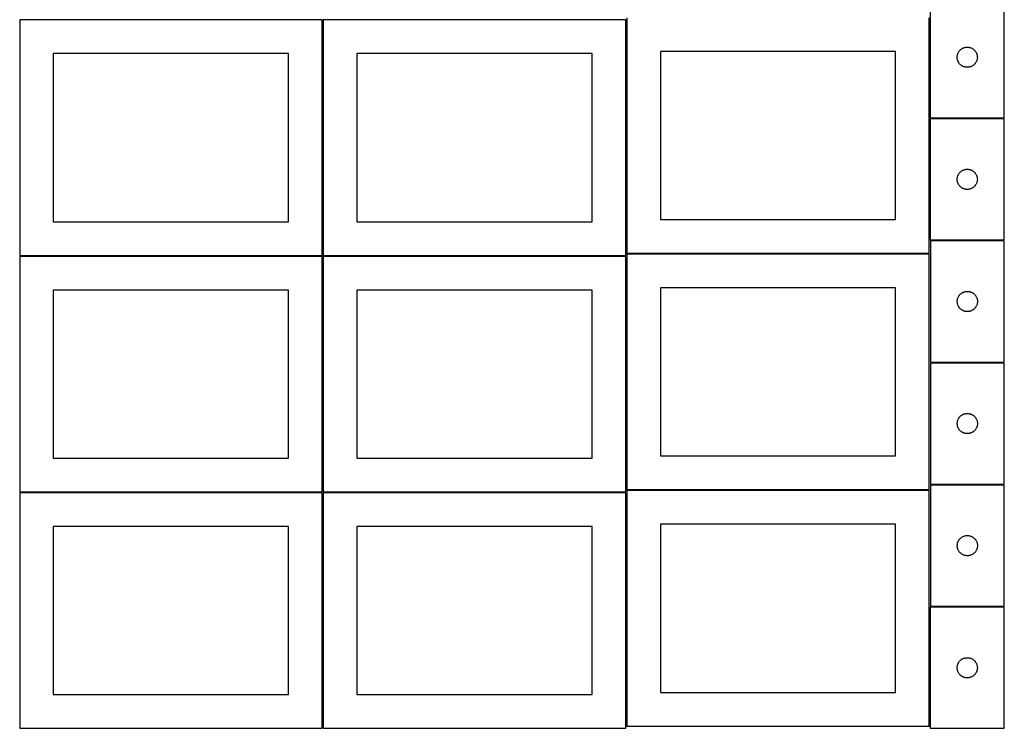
# Model space of a CAD drawing. Header units: millimetres. Extents: x 7 to 1493, y 7 to 2993.
# Tile 1 of 13: x 7 to 1471, y 7 to 1060. Entities that reach past the tile are written whole.
import ezdxf

# ---------------------------------------------------------------- set-up
doc = ezdxf.new("R2010")
doc.units = ezdxf.units.MM
doc.layers.add('COMMON', color=5, linetype='CONTINUOUS', true_color=0x0000ff)
doc.layers.add('CUT', color=7, linetype='CONTINUOUS', true_color=0x000000)

msp = doc.modelspace()

# ---------------------------------------------------------------- linework, layer by layer
at = {"layer": 'COMMON'}
for p, q in [((457.274768, 709.648692), (457.274768, 1059.623912)), ((1471.078713, 913.47305), (1361.078713, 913.47305)), ((456.524767, 708.873912), (6.524767, 708.873912)), ((457.274768, 358.148691), (457.274768, 708.123911)), ((908.024768, 708.898692), (458.024768, 708.898692)), ((909.549609, 712.143427), (1359.549609, 712.143427)), ((1471.180621, 550.348171), (1361.180621, 550.348171)), ((1471.180621, 368.84817), (1361.180621, 368.84817)), ((456.524767, 357.373911), (6.524767, 357.373911)), ((457.274768, 6.64869), (457.274768, 356.62391)), ((908.024768, 357.398691), (458.024768, 357.398691)), ((1359.549609, 360.643427), (909.549609, 360.643427))]:
    msp.add_line(p, q, dxfattribs=at)
at = {"layer": 'CUT'}
for p, q in [((1361.078713, 1094.22305), (1361.078713, 914.22305)), ((1471.078713, 914.22305), (1471.078713, 1094.22305)), ((456.524767, 1059.623912), (6.524767, 1059.623912)), ((6.524767, 1059.623912), (6.524767, 709.623912)), ((456.524767, 709.623912), (456.524767, 1059.623912)), ((908.024768, 1059.648692), (458.024768, 1059.648692)), ((458.024768, 1059.648692), (458.024768, 709.648692)), ((908.024768, 709.648692), (908.024768, 1059.648692)), ((909.549609, 1062.893428), (909.549609, 712.893428)), ((1359.549609, 712.893428), (1359.549609, 1062.893428)), ((1309.549609, 1012.893428), (959.549609, 1012.893428)), ((959.549609, 1012.893428), (959.549609, 762.893428)), ((1309.549609, 762.893428), (1309.549609, 1012.893428)), ((1402.493179, 1010.581766), (1402.838531, 1011.272702)), ((1402.838531, 1011.272702), (1403.218994, 1011.944942)), ((1403.218994, 1011.944942), (1403.633558, 1012.596706)), ((1403.633558, 1012.596706), (1404.081124, 1013.226265)), ((1404.081124, 1013.226265), (1404.560506, 1013.831948)), ((1404.560506, 1013.831948), (1405.070433, 1014.41215)), ((1405.070433, 1014.41215), (1405.609551, 1014.965333)), ((1405.609551, 1014.965333), (1406.176431, 1015.490029)), ((1406.176431, 1015.490029), (1406.769571, 1015.984847)), ((1406.769571, 1015.984847), (1407.387397, 1016.448475)), ((1407.387397, 1016.448475), (1408.02827, 1016.879684)), ((1408.02827, 1016.879684), (1408.690492, 1017.277329)), ((1408.690492, 1017.277329), (1409.372306, 1017.640357)), ((1409.372306, 1017.640357), (1410.071904, 1017.967804)), ((1410.071904, 1017.967804), (1410.787432, 1018.258803)), ((1410.787432, 1018.258803), (1411.516991, 1018.512581)), ((1411.516991, 1018.512581), (1412.258646, 1018.728466)), ((1412.258646, 1018.728466), (1413.010432, 1018.905886)), ((1413.010432, 1018.905886), (1413.770354, 1019.044369)), ((1413.770354, 1019.044369), (1414.536398, 1019.143549)), ((1414.536398, 1019.143549), (1415.306532, 1019.203162)), ((1415.306532, 1019.203162), (1416.078713, 1019.22305)), ((1416.078713, 1019.22305), (1416.850894, 1019.203162)), ((1416.850894, 1019.203162), (1417.621028, 1019.143549)), ((1417.621028, 1019.143549), (1418.387072, 1019.044369)), ((1418.387072, 1019.044369), (1419.146994, 1018.905886)), ((1419.146994, 1018.905886), (1419.89878, 1018.728466)), ((1419.89878, 1018.728466), (1420.640436, 1018.512581)), ((1420.640436, 1018.512581), (1421.369994, 1018.258803)), ((1421.369994, 1018.258803), (1422.085522, 1017.967804)), ((1422.085522, 1017.967804), (1422.78512, 1017.640357)), ((1422.78512, 1017.640357), (1423.466934, 1017.277329)), ((1423.466934, 1017.277329), (1424.129156, 1016.879684)), ((1424.129156, 1016.879684), (1424.77003, 1016.448475)), ((1424.77003, 1016.448475), (1425.387855, 1015.984847)), ((1425.387855, 1015.984847), (1425.980995, 1015.490029)), ((1425.980995, 1015.490029), (1426.547875, 1014.965333)), ((1426.547875, 1014.965333), (1427.086994, 1014.41215)), ((1427.086994, 1014.41215), (1427.59692, 1013.831948)), ((1427.59692, 1013.831948), (1428.076302, 1013.226265)), ((1428.076302, 1013.226265), (1428.523868, 1012.596706)), ((1428.523868, 1012.596706), (1428.938432, 1011.944942)), ((1428.938432, 1011.944942), (1429.318895, 1011.272702)), ((1429.318895, 1011.272702), (1429.664247, 1010.581766)), ((406.524767, 1009.623912), (56.524767, 1009.623912)), ((56.524767, 1009.623912), (56.524767, 759.623912)), ((406.524767, 759.623912), (406.524767, 1009.623912)), ((858.024768, 1009.648692), (508.024768, 1009.648692)), ((508.024768, 1009.648692), (508.024768, 759.648692)), ((858.024768, 759.648692), (858.024768, 1009.648692)), ((1401.083686, 1004.609269), (1401.12345, 1005.380682)), ((1401.083686, 1003.836832), (1401.083686, 1004.609269)), ((1401.12345, 1003.065418), (1401.083686, 1003.836832)), ((1401.12345, 1005.380682), (1401.202873, 1006.149026)), ((1401.202873, 1002.297075), (1401.12345, 1003.065418)), ((1401.202873, 1006.149026), (1401.321744, 1006.912262)), ((1401.321744, 1001.533839), (1401.202873, 1002.297075)), ((1401.321744, 1006.912262), (1401.479747, 1007.668367)), ((1401.479747, 1000.777734), (1401.321744, 1001.533839)), ((1401.479747, 1007.668367), (1401.676465, 1008.415335)), ((1401.676465, 1000.030766), (1401.479747, 1000.777734)), ((1401.676465, 1008.415335), (1401.911375, 1009.151186)), ((1401.911375, 999.294915), (1401.676465, 1000.030766)), ((1401.911375, 1009.151186), (1402.183854, 1009.873969)), ((1402.183854, 998.572132), (1401.911375, 999.294915)), ((1402.183854, 1009.873969), (1402.493179, 1010.581766)), ((1402.493179, 997.864335), (1402.183854, 998.572132)), ((1402.838531, 997.173399), (1402.493179, 997.864335)), ((1403.218994, 996.501158), (1402.838531, 997.173399)), ((1403.633558, 995.849395), (1403.218994, 996.501158)), ((1428.938432, 996.501158), (1428.523868, 995.849395)), ((1429.318895, 997.173399), (1428.938432, 996.501158)), ((1429.664247, 997.864335), (1429.318895, 997.173399)), ((1429.664247, 1010.581766), (1429.973573, 1009.873969)), ((1429.973573, 998.572132), (1429.664247, 997.864335)), ((1429.973573, 1009.873969), (1430.246051, 1009.151186)), ((1430.246051, 999.294915), (1429.973573, 998.572132)), ((1430.246051, 1009.151186), (1430.480961, 1008.415335)), ((1430.480961, 1000.030766), (1430.246051, 999.294915)), ((1430.480961, 1008.415335), (1430.677679, 1007.668367)), ((1430.677679, 1000.777734), (1430.480961, 1000.030766)), ((1430.677679, 1007.668367), (1430.835682, 1006.912262)), ((1430.835682, 1001.533839), (1430.677679, 1000.777734)), ((1430.835682, 1006.912262), (1430.954553, 1006.149026)), ((1430.954553, 1002.297075), (1430.835682, 1001.533839)), ((1430.954553, 1006.149026), (1431.033976, 1005.380682)), ((1431.033976, 1003.065418), (1430.954553, 1002.297075)), ((1431.033976, 1005.380682), (1431.07374, 1004.609269)), ((1431.07374, 1003.836832), (1431.033976, 1003.065418)), ((1431.07374, 1004.609269), (1431.07374, 1003.836832)), ((1404.081124, 995.219836), (1403.633558, 995.849395)), ((1404.560506, 994.614153), (1404.081124, 995.219836)), ((1405.070433, 994.03395), (1404.560506, 994.614153)), ((1405.609551, 993.480768), (1405.070433, 994.03395)), ((1406.176431, 992.956071), (1405.609551, 993.480768)), ((1406.769571, 992.461253), (1406.176431, 992.956071)), ((1407.387397, 991.997625), (1406.769571, 992.461253)), ((1408.02827, 991.566417), (1407.387397, 991.997625)), ((1408.690492, 991.168772), (1408.02827, 991.566417)), ((1409.372306, 990.805744), (1408.690492, 991.168772)), ((1410.071904, 990.478297), (1409.372306, 990.805744)), ((1410.787432, 990.187298), (1410.071904, 990.478297)), ((1411.516991, 989.93352), (1410.787432, 990.187298)), ((1412.258646, 989.717635), (1411.516991, 989.93352)), ((1413.010432, 989.540215), (1412.258646, 989.717635)), ((1413.770354, 989.401732), (1413.010432, 989.540215)), ((1414.536398, 989.302552), (1413.770354, 989.401732)), ((1415.306532, 989.242939), (1414.536398, 989.302552)), ((1416.078713, 989.22305), (1415.306532, 989.242939)), ((1416.850894, 989.242939), (1416.078713, 989.22305)), ((1417.621028, 989.302552), (1416.850894, 989.242939)), ((1418.387072, 989.401732), (1417.621028, 989.302552)), ((1419.146994, 989.540215), (1418.387072, 989.401732)), ((1419.89878, 989.717635), (1419.146994, 989.540215)), ((1420.640436, 989.93352), (1419.89878, 989.717635)), ((1421.369994, 990.187298), (1420.640436, 989.93352)), ((1422.085522, 990.478297), (1421.369994, 990.187298)), ((1422.78512, 990.805744), (1422.085522, 990.478297)), ((1423.466934, 991.168772), (1422.78512, 990.805744)), ((1424.129156, 991.566417), (1423.466934, 991.168772)), ((1424.77003, 991.997625), (1424.129156, 991.566417)), ((1425.387855, 992.461253), (1424.77003, 991.997625)), ((1425.980995, 992.956071), (1425.387855, 992.461253)), ((1426.547875, 993.480768), (1425.980995, 992.956071)), ((1427.086994, 994.03395), (1426.547875, 993.480768)), ((1427.59692, 994.614153), (1427.086994, 994.03395)), ((1428.076302, 995.219836), (1427.59692, 994.614153)), ((1428.523868, 995.849395), (1428.076302, 995.219836)), ((1361.078713, 914.22305), (1471.078713, 914.22305)), ((1471.078713, 912.723049), (1361.078713, 912.723049)), ((1361.078713, 912.723049), (1361.078713, 732.723049)), ((1471.078713, 732.723049), (1471.078713, 912.723049)), ((1406.769571, 834.484846), (1407.387397, 834.948474)), ((1407.387397, 834.948474), (1408.02827, 835.379683)), ((1408.02827, 835.379683), (1408.690492, 835.777328)), ((1408.690492, 835.777328), (1409.372306, 836.140356)), ((1409.372306, 836.140356), (1410.071904, 836.467803)), ((1410.071904, 836.467803), (1410.787432, 836.758802)), ((1410.787432, 836.758802), (1411.516991, 837.01258)), ((1411.516991, 837.01258), (1412.258646, 837.228465)), ((1412.258646, 837.228465), (1413.010432, 837.405885)), ((1413.010432, 837.405885), (1413.770354, 837.544368)), ((1413.770354, 837.544368), (1414.536398, 837.643548)), ((1414.536398, 837.643548), (1415.306532, 837.703161)), ((1415.306532, 837.703161), (1416.078713, 837.723049)), ((1416.078713, 837.723049), (1416.850894, 837.703161)), ((1416.850894, 837.703161), (1417.621028, 837.643548)), ((1417.621028, 837.643548), (1418.387072, 837.544368)), ((1418.387072, 837.544368), (1419.146994, 837.405885)), ((1419.146994, 837.405885), (1419.89878, 837.228465)), ((1419.89878, 837.228465), (1420.640436, 837.01258)), ((1420.640436, 837.01258), (1421.369994, 836.758802)), ((1421.369994, 836.758802), (1422.085522, 836.467803)), ((1422.085522, 836.467803), (1422.78512, 836.140356)), ((1422.78512, 836.140356), (1423.466934, 835.777328)), ((1423.466934, 835.777328), (1424.129156, 835.379683)), ((1424.129156, 835.379683), (1424.77003, 834.948474)), ((1424.77003, 834.948474), (1425.387855, 834.484846)), ((1401.083686, 823.109268), (1401.12345, 823.880681)), ((1401.083686, 822.336831), (1401.083686, 823.109268)), ((1401.12345, 821.565417), (1401.083686, 822.336831)), ((1401.12345, 823.880681), (1401.202873, 824.649025)), ((1401.202873, 820.797074), (1401.12345, 821.565417)), ((1401.202873, 824.649025), (1401.321744, 825.412261)), ((1401.321744, 820.033838), (1401.202873, 820.797074)), ((1401.321744, 825.412261), (1401.479747, 826.168366)), ((1401.479747, 826.168366), (1401.676465, 826.915334)), ((1401.676465, 826.915334), (1401.911375, 827.651185)), ((1401.911375, 827.651185), (1402.183854, 828.373968)), ((1402.183854, 828.373968), (1402.493179, 829.081765)), ((1402.493179, 829.081765), (1402.838531, 829.772701)), ((1402.838531, 829.772701), (1403.218994, 830.444941)), ((1403.218994, 830.444941), (1403.633558, 831.096705)), ((1403.633558, 831.096705), (1404.081124, 831.726264)), ((1404.081124, 831.726264), (1404.560506, 832.331947)), ((1404.560506, 832.331947), (1405.070433, 832.912149)), ((1405.070433, 832.912149), (1405.609551, 833.465332)), ((1405.609551, 833.465332), (1406.176431, 833.990028)), ((1406.176431, 833.990028), (1406.769571, 834.484846)), ((1425.387855, 834.484846), (1425.980995, 833.990028)), ((1425.980995, 833.990028), (1426.547875, 833.465332)), ((1426.547875, 833.465332), (1427.086994, 832.912149)), ((1427.086994, 832.912149), (1427.59692, 832.331947)), ((1427.59692, 832.331947), (1428.076302, 831.726264)), ((1428.076302, 831.726264), (1428.523868, 831.096705)), ((1428.523868, 831.096705), (1428.938432, 830.444941)), ((1428.938432, 830.444941), (1429.318895, 829.772701)), ((1429.318895, 829.772701), (1429.664247, 829.081765)), ((1429.664247, 829.081765), (1429.973573, 828.373968)), ((1429.973573, 828.373968), (1430.246051, 827.651185)), ((1430.246051, 827.651185), (1430.480961, 826.915334)), ((1430.480961, 826.915334), (1430.677679, 826.168366)), ((1430.677679, 826.168366), (1430.835682, 825.412261)), ((1430.835682, 825.412261), (1430.954553, 824.649025)), ((1430.954553, 820.797074), (1430.835682, 820.033838)), ((1430.954553, 824.649025), (1431.033976, 823.880681)), ((1431.033976, 821.565417), (1430.954553, 820.797074)), ((1431.033976, 823.880681), (1431.07374, 823.109268)), ((1431.07374, 822.336831), (1431.033976, 821.565417)), ((1431.07374, 823.109268), (1431.07374, 822.336831)), ((1401.479747, 819.277733), (1401.321744, 820.033838)), ((1401.676465, 818.530765), (1401.479747, 819.277733)), ((1401.911375, 817.794914), (1401.676465, 818.530765)), ((1402.183854, 817.072131), (1401.911375, 817.794914)), ((1402.493179, 816.364334), (1402.183854, 817.072131)), ((1402.838531, 815.673398), (1402.493179, 816.364334)), ((1403.218994, 815.001157), (1402.838531, 815.673398)), ((1403.633558, 814.349394), (1403.218994, 815.001157)), ((1404.081124, 813.719835), (1403.633558, 814.349394)), ((1404.560506, 813.114152), (1404.081124, 813.719835)), ((1405.070433, 812.533949), (1404.560506, 813.114152)), ((1405.609551, 811.980767), (1405.070433, 812.533949)), ((1406.176431, 811.45607), (1405.609551, 811.980767)), ((1406.769571, 810.961252), (1406.176431, 811.45607)), ((1407.387397, 810.497624), (1406.769571, 810.961252)), ((1408.02827, 810.066416), (1407.387397, 810.497624)), ((1408.690492, 809.668771), (1408.02827, 810.066416)), ((1409.372306, 809.305743), (1408.690492, 809.668771)), ((1410.071904, 808.978296), (1409.372306, 809.305743)), ((1410.787432, 808.687297), (1410.071904, 808.978296)), ((1411.516991, 808.433519), (1410.787432, 808.687297)), ((1412.258646, 808.217634), (1411.516991, 808.433519)), ((1413.010432, 808.040214), (1412.258646, 808.217634)), ((1413.770354, 807.901731), (1413.010432, 808.040214)), ((1414.536398, 807.802551), (1413.770354, 807.901731)), ((1415.306532, 807.742938), (1414.536398, 807.802551)), ((1416.078713, 807.723049), (1415.306532, 807.742938)), ((1416.850894, 807.742938), (1416.078713, 807.723049)), ((1417.621028, 807.802551), (1416.850894, 807.742938)), ((1418.387072, 807.901731), (1417.621028, 807.802551)), ((1419.146994, 808.040214), (1418.387072, 807.901731)), ((1419.89878, 808.217634), (1419.146994, 808.040214)), ((1420.640436, 808.433519), (1419.89878, 808.217634)), ((1421.369994, 808.687297), (1420.640436, 808.433519)), ((1422.085522, 808.978296), (1421.369994, 808.687297)), ((1422.78512, 809.305743), (1422.085522, 808.978296)), ((1423.466934, 809.668771), (1422.78512, 809.305743)), ((1424.129156, 810.066416), (1423.466934, 809.668771)), ((1424.77003, 810.497624), (1424.129156, 810.066416)), ((1425.387855, 810.961252), (1424.77003, 810.497624)), ((1425.980995, 811.45607), (1425.387855, 810.961252)), ((1426.547875, 811.980767), (1425.980995, 811.45607)), ((1427.086994, 812.533949), (1426.547875, 811.980767)), ((1427.59692, 813.114152), (1427.086994, 812.533949)), ((1428.076302, 813.719835), (1427.59692, 813.114152)), ((1428.523868, 814.349394), (1428.076302, 813.719835)), ((1428.938432, 815.001157), (1428.523868, 814.349394)), ((1429.318895, 815.673398), (1428.938432, 815.001157)), ((1429.664247, 816.364334), (1429.318895, 815.673398)), ((1429.973573, 817.072131), (1429.664247, 816.364334)), ((1430.246051, 817.794914), (1429.973573, 817.072131)), ((1430.480961, 818.530765), (1430.246051, 817.794914)), ((1430.677679, 819.277733), (1430.480961, 818.530765)), ((1430.835682, 820.033838), (1430.677679, 819.277733)), ((959.549609, 762.893428), (1309.549609, 762.893428)), ((56.524767, 759.623912), (406.524767, 759.623912)), ((508.024768, 759.648692), (858.024768, 759.648692)), ((1361.078713, 732.723049), (1471.078713, 732.723049)), ((1361.180621, 731.098171), (1361.180621, 551.098171)), ((1471.180621, 731.098171), (1361.180621, 731.098171)), ((1471.180621, 551.098171), (1471.180621, 731.098171)), ((6.524767, 709.623912), (456.524767, 709.623912)), ((456.524767, 708.123911), (6.524767, 708.123911)), ((6.524767, 708.123911), (6.524767, 358.123911)), ((456.524767, 358.123911), (456.524767, 708.123911)), ((458.024768, 709.648692), (908.024768, 709.648692)), ((908.024768, 708.148691), (458.024768, 708.148691)), ((458.024768, 708.148691), (458.024768, 358.148691)), ((908.024768, 358.148691), (908.024768, 708.148691)), ((909.549609, 712.893428), (1359.549609, 712.893428)), ((1359.549609, 711.393427), (909.549609, 711.393427)), ((909.549609, 711.393427), (909.549609, 361.393427)), ((1359.549609, 361.393427), (1359.549609, 711.393427)), ((1309.549609, 661.393427), (959.549609, 661.393427)), ((959.549609, 661.393427), (959.549609, 411.393427)), ((1309.549609, 411.393427), (1309.549609, 661.393427)), ((406.524767, 658.123911), (56.524767, 658.123911)), ((56.524767, 658.123911), (56.524767, 408.123911)), ((406.524767, 408.123911), (406.524767, 658.123911)), ((858.024768, 658.148691), (508.024768, 658.148691)), ((508.024768, 658.148691), (508.024768, 408.148691)), ((858.024768, 408.148691), (858.024768, 658.148691)), ((1401.423652, 643.787382), (1401.581655, 644.543487)), ((1401.581655, 644.543487), (1401.778373, 645.290455)), ((1401.778373, 645.290455), (1402.013283, 646.026306)), ((1402.013283, 646.026306), (1402.285761, 646.749089)), ((1402.285761, 646.749089), (1402.595087, 647.456887)), ((1402.595087, 647.456887), (1402.940439, 648.147822)), ((1402.940439, 648.147822), (1403.320902, 648.820063)), ((1403.320902, 648.820063), (1403.735466, 649.471826)), ((1403.735466, 649.471826), (1404.183032, 650.101385)), ((1404.183032, 650.101385), (1404.662414, 650.707068)), ((1404.662414, 650.707068), (1405.17234, 651.287271)), ((1405.17234, 651.287271), (1405.711459, 651.840453)), ((1405.711459, 651.840453), (1406.278339, 652.36515)), ((1406.278339, 652.36515), (1406.871479, 652.859968)), ((1406.871479, 652.859968), (1407.489304, 653.323596)), ((1407.489304, 653.323596), (1408.130178, 653.754804)), ((1408.130178, 653.754804), (1408.7924, 654.152449)), ((1408.7924, 654.152449), (1409.474214, 654.515477)), ((1409.474214, 654.515477), (1410.173812, 654.842924)), ((1410.173812, 654.842924), (1410.88934, 655.133923)), ((1410.88934, 655.133923), (1411.618898, 655.387701)), ((1411.618898, 655.387701), (1412.360554, 655.603587)), ((1412.360554, 655.603587), (1413.11234, 655.781006)), ((1413.11234, 655.781006), (1413.872262, 655.919489)), ((1413.872262, 655.919489), (1414.638306, 656.018669)), ((1414.638306, 656.018669), (1415.40844, 656.078282)), ((1415.40844, 656.078282), (1416.180621, 656.098171)), ((1416.180621, 656.098171), (1416.952802, 656.078282)), ((1416.952802, 656.078282), (1417.722936, 656.018669)), ((1417.722936, 656.018669), (1418.48898, 655.919489)), ((1418.48898, 655.919489), (1419.248902, 655.781006)), ((1419.248902, 655.781006), (1420.000688, 655.603587)), ((1420.000688, 655.603587), (1420.742343, 655.387701)), ((1420.742343, 655.387701), (1421.471902, 655.133923)), ((1421.471902, 655.133923), (1422.18743, 654.842924)), ((1422.18743, 654.842924), (1422.887028, 654.515477)), ((1422.887028, 654.515477), (1423.568842, 654.152449)), ((1423.568842, 654.152449), (1424.231064, 653.754804)), ((1424.231064, 653.754804), (1424.871937, 653.323596)), ((1424.871937, 653.323596), (1425.489763, 652.859968)), ((1425.489763, 652.859968), (1426.082903, 652.36515)), ((1426.082903, 652.36515), (1426.649783, 651.840453)), ((1426.649783, 651.840453), (1427.188901, 651.287271)), ((1427.188901, 651.287271), (1427.698828, 650.707068)), ((1427.698828, 650.707068), (1428.17821, 650.101385)), ((1428.17821, 650.101385), (1428.625776, 649.471826)), ((1428.625776, 649.471826), (1429.04034, 648.820063)), ((1429.04034, 648.820063), (1429.420803, 648.147822)), ((1429.420803, 648.147822), (1429.766155, 647.456887)), ((1429.766155, 647.456887), (1430.07548, 646.749089)), ((1430.07548, 646.749089), (1430.347959, 646.026306)), ((1430.347959, 646.026306), (1430.582869, 645.290455)), ((1430.582869, 645.290455), (1430.779587, 644.543487)), ((1430.779587, 644.543487), (1430.93759, 643.787382)), ((1401.185594, 641.484389), (1401.225358, 642.255803)), ((1401.185594, 640.711952), (1401.185594, 641.484389)), ((1401.225358, 639.940539), (1401.185594, 640.711952)), ((1401.225358, 642.255803), (1401.304781, 643.024146)), ((1401.304781, 639.172195), (1401.225358, 639.940539)), ((1401.304781, 643.024146), (1401.423652, 643.787382)), ((1401.423652, 638.408959), (1401.304781, 639.172195)), ((1401.581655, 637.652855), (1401.423652, 638.408959)), ((1401.778373, 636.905886), (1401.581655, 637.652855)), ((1402.013283, 636.170035), (1401.778373, 636.905886)), ((1402.285761, 635.447252), (1402.013283, 636.170035)), ((1402.595087, 634.739455), (1402.285761, 635.447252)), ((1402.940439, 634.04852), (1402.595087, 634.739455)), ((1403.320902, 633.376279), (1402.940439, 634.04852)), ((1403.735466, 632.724515), (1403.320902, 633.376279)), ((1404.183032, 632.094956), (1403.735466, 632.724515)), ((1404.662414, 631.489273), (1404.183032, 632.094956)), ((1405.17234, 630.909071), (1404.662414, 631.489273)), ((1405.711459, 630.355888), (1405.17234, 630.909071)), ((1406.278339, 629.831192), (1405.711459, 630.355888)), ((1406.871479, 629.336374), (1406.278339, 629.831192)), ((1426.082903, 629.831192), (1425.489763, 629.336374)), ((1426.649783, 630.355888), (1426.082903, 629.831192)), ((1427.188901, 630.909071), (1426.649783, 630.355888)), ((1427.698828, 631.489273), (1427.188901, 630.909071)), ((1428.17821, 632.094956), (1427.698828, 631.489273)), ((1428.625776, 632.724515), (1428.17821, 632.094956)), ((1429.04034, 633.376279), (1428.625776, 632.724515)), ((1429.420803, 634.04852), (1429.04034, 633.376279)), ((1429.766155, 634.739455), (1429.420803, 634.04852)), ((1430.07548, 635.447252), (1429.766155, 634.739455)), ((1430.347959, 636.170035), (1430.07548, 635.447252)), ((1430.582869, 636.905886), (1430.347959, 636.170035)), ((1430.779587, 637.652855), (1430.582869, 636.905886)), ((1430.93759, 638.408959), (1430.779587, 637.652855)), ((1430.93759, 643.787382), (1431.056461, 643.024146)), ((1431.056461, 639.172195), (1430.93759, 638.408959)), ((1431.056461, 643.024146), (1431.135884, 642.255803)), ((1431.135884, 639.940539), (1431.056461, 639.172195)), ((1431.135884, 642.255803), (1431.175648, 641.484389)), ((1431.175648, 640.711952), (1431.135884, 639.940539)), ((1431.175648, 641.484389), (1431.175648, 640.711952)), ((1407.489304, 628.872746), (1406.871479, 629.336374)), ((1408.130178, 628.441537), (1407.489304, 628.872746)), ((1408.7924, 628.043892), (1408.130178, 628.441537)), ((1409.474214, 627.680864), (1408.7924, 628.043892)), ((1410.173812, 627.353417), (1409.474214, 627.680864)), ((1410.88934, 627.062418), (1410.173812, 627.353417)), ((1411.618898, 626.80864), (1410.88934, 627.062418)), ((1412.360554, 626.592755), (1411.618898, 626.80864)), ((1413.11234, 626.415335), (1412.360554, 626.592755)), ((1413.872262, 626.276852), (1413.11234, 626.415335)), ((1414.638306, 626.177673), (1413.872262, 626.276852)), ((1415.40844, 626.118059), (1414.638306, 626.177673)), ((1416.180621, 626.098171), (1415.40844, 626.118059)), ((1416.952802, 626.118059), (1416.180621, 626.098171)), ((1417.722936, 626.177673), (1416.952802, 626.118059)), ((1418.48898, 626.276852), (1417.722936, 626.177673)), ((1419.248902, 626.415335), (1418.48898, 626.276852)), ((1420.000688, 626.592755), (1419.248902, 626.415335)), ((1420.742343, 626.80864), (1420.000688, 626.592755)), ((1421.471902, 627.062418), (1420.742343, 626.80864)), ((1422.18743, 627.353417), (1421.471902, 627.062418)), ((1422.887028, 627.680864), (1422.18743, 627.353417)), ((1423.568842, 628.043892), (1422.887028, 627.680864)), ((1424.231064, 628.441537), (1423.568842, 628.043892)), ((1424.871937, 628.872746), (1424.231064, 628.441537)), ((1425.489763, 629.336374), (1424.871937, 628.872746)), ((1361.180621, 551.098171), (1471.180621, 551.098171)), ((1361.180621, 549.59817), (1361.180621, 369.59817)), ((1471.180621, 549.59817), (1361.180621, 549.59817)), ((1471.180621, 369.59817), (1471.180621, 549.59817)), ((1404.183032, 468.601384), (1404.662414, 469.207067)), ((1404.662414, 469.207067), (1405.17234, 469.78727)), ((1405.17234, 469.78727), (1405.711459, 470.340452)), ((1405.711459, 470.340452), (1406.278339, 470.865149)), ((1406.278339, 470.865149), (1406.871479, 471.359967)), ((1406.871479, 471.359967), (1407.489304, 471.823595)), ((1407.489304, 471.823595), (1408.130178, 472.254803)), ((1408.130178, 472.254803), (1408.7924, 472.652448)), ((1408.7924, 472.652448), (1409.474214, 473.015476)), ((1409.474214, 473.015476), (1410.173812, 473.342923)), ((1410.173812, 473.342923), (1410.88934, 473.633922)), ((1410.88934, 473.633922), (1411.618898, 473.8877)), ((1411.618898, 473.8877), (1412.360554, 474.103586)), ((1412.360554, 474.103586), (1413.11234, 474.281005)), ((1413.11234, 474.281005), (1413.872262, 474.419488)), ((1413.872262, 474.419488), (1414.638306, 474.518668)), ((1414.638306, 474.518668), (1415.40844, 474.578281)), ((1415.40844, 474.578281), (1416.180621, 474.59817)), ((1416.180621, 474.59817), (1416.952802, 474.578281)), ((1416.952802, 474.578281), (1417.722936, 474.518668)), ((1417.722936, 474.518668), (1418.48898, 474.419488)), ((1418.48898, 474.419488), (1419.248902, 474.281005)), ((1419.248902, 474.281005), (1420.000688, 474.103586)), ((1420.000688, 474.103586), (1420.742343, 473.8877)), ((1420.742343, 473.8877), (1421.471902, 473.633922)), ((1421.471902, 473.633922), (1422.18743, 473.342923)), ((1422.18743, 473.342923), (1422.887028, 473.015476)), ((1422.887028, 473.015476), (1423.568842, 472.652448)), ((1423.568842, 472.652448), (1424.231064, 472.254803)), ((1424.231064, 472.254803), (1424.871937, 471.823595)), ((1424.871937, 471.823595), (1425.489763, 471.359967)), ((1425.489763, 471.359967), (1426.082903, 470.865149)), ((1426.082903, 470.865149), (1426.649783, 470.340452)), ((1426.649783, 470.340452), (1427.188901, 469.78727)), ((1427.188901, 469.78727), (1427.698828, 469.207067)), ((1427.698828, 469.207067), (1428.17821, 468.601384)), ((1401.185594, 459.984388), (1401.225358, 460.755802)), ((1401.185594, 459.211951), (1401.185594, 459.984388)), ((1401.225358, 458.440538), (1401.185594, 459.211951)), ((1401.225358, 460.755802), (1401.304781, 461.524145)), ((1401.304781, 457.672194), (1401.225358, 458.440538)), ((1401.304781, 461.524145), (1401.423652, 462.287381)), ((1401.423652, 456.908958), (1401.304781, 457.672194)), ((1401.423652, 462.287381), (1401.581655, 463.043486)), ((1401.581655, 456.152854), (1401.423652, 456.908958)), ((1401.581655, 463.043486), (1401.778373, 463.790454)), ((1401.778373, 455.405885), (1401.581655, 456.152854)), ((1401.778373, 463.790454), (1402.013283, 464.526305)), ((1402.013283, 454.670034), (1401.778373, 455.405885)), ((1402.013283, 464.526305), (1402.285761, 465.249088)), ((1402.285761, 453.947251), (1402.013283, 454.670034)), ((1402.285761, 465.249088), (1402.595087, 465.956886)), ((1402.595087, 465.956886), (1402.940439, 466.647821)), ((1402.940439, 466.647821), (1403.320902, 467.320062)), ((1403.320902, 467.320062), (1403.735466, 467.971825)), ((1403.735466, 467.971825), (1404.183032, 468.601384)), ((1428.17821, 468.601384), (1428.625776, 467.971825)), ((1428.625776, 467.971825), (1429.04034, 467.320062)), ((1429.04034, 467.320062), (1429.420803, 466.647821)), ((1429.420803, 466.647821), (1429.766155, 465.956886)), ((1429.766155, 465.956886), (1430.07548, 465.249088)), ((1430.07548, 465.249088), (1430.347959, 464.526305)), ((1430.347959, 454.670034), (1430.07548, 453.947251)), ((1430.347959, 464.526305), (1430.582869, 463.790454)), ((1430.582869, 455.405885), (1430.347959, 454.670034)), ((1430.582869, 463.790454), (1430.779587, 463.043486)), ((1430.779587, 456.152854), (1430.582869, 455.405885)), ((1430.779587, 463.043486), (1430.93759, 462.287381)), ((1430.93759, 456.908958), (1430.779587, 456.152854)), ((1430.93759, 462.287381), (1431.056461, 461.524145)), ((1431.056461, 457.672194), (1430.93759, 456.908958)), ((1431.056461, 461.524145), (1431.135884, 460.755802)), ((1431.135884, 458.440538), (1431.056461, 457.672194)), ((1431.135884, 460.755802), (1431.175648, 459.984388)), ((1431.175648, 459.211951), (1431.135884, 458.440538)), ((1431.175648, 459.984388), (1431.175648, 459.211951)), ((1402.595087, 453.239454), (1402.285761, 453.947251)), ((1402.940439, 452.548519), (1402.595087, 453.239454)), ((1403.320902, 451.876278), (1402.940439, 452.548519)), ((1403.735466, 451.224514), (1403.320902, 451.876278)), ((1404.183032, 450.594955), (1403.735466, 451.224514)), ((1404.662414, 449.989272), (1404.183032, 450.594955)), ((1405.17234, 449.40907), (1404.662414, 449.989272)), ((1405.711459, 448.855887), (1405.17234, 449.40907)), ((1406.278339, 448.331191), (1405.711459, 448.855887)), ((1406.871479, 447.836373), (1406.278339, 448.331191)), ((1407.489304, 447.372745), (1406.871479, 447.836373)), ((1408.130178, 446.941536), (1407.489304, 447.372745)), ((1408.7924, 446.543891), (1408.130178, 446.941536)), ((1409.474214, 446.180863), (1408.7924, 446.543891)), ((1410.173812, 445.853416), (1409.474214, 446.180863)), ((1410.88934, 445.562417), (1410.173812, 445.853416)), ((1411.618898, 445.308639), (1410.88934, 445.562417)), ((1412.360554, 445.092754), (1411.618898, 445.308639)), ((1413.11234, 444.915334), (1412.360554, 445.092754)), ((1413.872262, 444.776851), (1413.11234, 444.915334)), ((1414.638306, 444.677672), (1413.872262, 444.776851)), ((1415.40844, 444.618058), (1414.638306, 444.677672)), ((1416.180621, 444.59817), (1415.40844, 444.618058)), ((1416.952802, 444.618058), (1416.180621, 444.59817)), ((1417.722936, 444.677672), (1416.952802, 444.618058)), ((1418.48898, 444.776851), (1417.722936, 444.677672)), ((1419.248902, 444.915334), (1418.48898, 444.776851)), ((1420.000688, 445.092754), (1419.248902, 444.915334)), ((1420.742343, 445.308639), (1420.000688, 445.092754)), ((1421.471902, 445.562417), (1420.742343, 445.308639)), ((1422.18743, 445.853416), (1421.471902, 445.562417)), ((1422.887028, 446.180863), (1422.18743, 445.853416)), ((1423.568842, 446.543891), (1422.887028, 446.180863)), ((1424.231064, 446.941536), (1423.568842, 446.543891)), ((1424.871937, 447.372745), (1424.231064, 446.941536)), ((1425.489763, 447.836373), (1424.871937, 447.372745)), ((1426.082903, 448.331191), (1425.489763, 447.836373)), ((1426.649783, 448.855887), (1426.082903, 448.331191)), ((1427.188901, 449.40907), (1426.649783, 448.855887)), ((1427.698828, 449.989272), (1427.188901, 449.40907)), ((1428.17821, 450.594955), (1427.698828, 449.989272)), ((1428.625776, 451.224514), (1428.17821, 450.594955)), ((1429.04034, 451.876278), (1428.625776, 451.224514)), ((1429.420803, 452.548519), (1429.04034, 451.876278)), ((1429.766155, 453.239454), (1429.420803, 452.548519)), ((1430.07548, 453.947251), (1429.766155, 453.239454)), ((959.549609, 411.393427), (1309.549609, 411.393427)), ((56.524767, 408.123911), (406.524767, 408.123911)), ((508.024768, 408.148691), (858.024768, 408.148691)), ((1361.180621, 369.59817), (1471.180621, 369.59817)), ((1471.180621, 368.098169), (1361.180621, 368.098169)), ((1361.180621, 368.098169), (1361.180621, 188.098169)), ((1471.180621, 188.098169), (1471.180621, 368.098169)), ((6.524767, 358.123911), (456.524767, 358.123911)), ((456.524767, 356.62391), (6.524767, 356.62391)), ((6.524767, 356.62391), (6.524767, 6.62391)), ((456.524767, 6.62391), (456.524767, 356.62391)), ((458.024768, 358.148691), (908.024768, 358.148691)), ((908.024768, 356.64869), (458.024768, 356.64869)), ((458.024768, 356.64869), (458.024768, 6.64869)), ((908.024768, 6.64869), (908.024768, 356.64869)), ((909.549609, 361.393427), (1359.549609, 361.393427)), ((1359.549609, 359.893426), (909.549609, 359.893426)), ((909.549609, 359.893426), (909.549609, 9.893426)), ((1359.549609, 9.893426), (1359.549609, 359.893426)), ((1309.549609, 309.893426), (959.549609, 309.893426)), ((959.549609, 309.893426), (959.549609, 59.893426)), ((1309.549609, 59.893426), (1309.549609, 309.893426)), ((406.524767, 306.62391), (56.524767, 306.62391)), ((56.524767, 306.62391), (56.524767, 56.62391)), ((406.524767, 56.62391), (406.524767, 306.62391)), ((858.024768, 306.64869), (508.024768, 306.64869)), ((508.024768, 306.64869), (508.024768, 56.64869)), ((858.024768, 56.64869), (858.024768, 306.64869)), ((1413.872262, 292.919487), (1414.638306, 293.018667)), ((1414.638306, 293.018667), (1415.40844, 293.07828)), ((1415.40844, 293.07828), (1416.180621, 293.098169)), ((1416.180621, 293.098169), (1416.952802, 293.07828)), ((1416.952802, 293.07828), (1417.722936, 293.018667)), ((1417.722936, 293.018667), (1418.48898, 292.919487)), ((1401.185594, 278.484387), (1401.225358, 279.255801)), ((1401.185594, 277.71195), (1401.185594, 278.484387)), ((1401.225358, 279.255801), (1401.304781, 280.024144)), ((1401.304781, 280.024144), (1401.423652, 280.78738)), ((1401.423652, 280.78738), (1401.581655, 281.543485)), ((1401.581655, 281.543485), (1401.778373, 282.290453)), ((1401.778373, 282.290453), (1402.013283, 283.026304)), ((1402.013283, 283.026304), (1402.285761, 283.749087)), ((1402.285761, 283.749087), (1402.595087, 284.456885)), ((1402.595087, 284.456885), (1402.940439, 285.14782)), ((1402.940439, 285.14782), (1403.320902, 285.820061)), ((1403.320902, 285.820061), (1403.735466, 286.471824)), ((1403.735466, 286.471824), (1404.183032, 287.101383)), ((1404.183032, 287.101383), (1404.662414, 287.707066)), ((1404.662414, 287.707066), (1405.17234, 288.287269)), ((1405.17234, 288.287269), (1405.711459, 288.840451)), ((1405.711459, 288.840451), (1406.278339, 289.365148)), ((1406.278339, 289.365148), (1406.871479, 289.859966)), ((1406.871479, 289.859966), (1407.489304, 290.323594)), ((1407.489304, 290.323594), (1408.130178, 290.754802)), ((1408.130178, 290.754802), (1408.7924, 291.152447)), ((1408.7924, 291.152447), (1409.474214, 291.515475)), ((1409.474214, 291.515475), (1410.173812, 291.842922)), ((1410.173812, 291.842922), (1410.88934, 292.133921)), ((1410.88934, 292.133921), (1411.618898, 292.387699)), ((1411.618898, 292.387699), (1412.360554, 292.603585)), ((1412.360554, 292.603585), (1413.11234, 292.781004)), ((1413.11234, 292.781004), (1413.872262, 292.919487)), ((1418.48898, 292.919487), (1419.248902, 292.781004)), ((1419.248902, 292.781004), (1420.000688, 292.603585)), ((1420.000688, 292.603585), (1420.742343, 292.387699)), ((1420.742343, 292.387699), (1421.471902, 292.133921)), ((1421.471902, 292.133921), (1422.18743, 291.842922)), ((1422.18743, 291.842922), (1422.887028, 291.515475)), ((1422.887028, 291.515475), (1423.568842, 291.152447)), ((1423.568842, 291.152447), (1424.231064, 290.754802)), ((1424.231064, 290.754802), (1424.871937, 290.323594)), ((1424.871937, 290.323594), (1425.489763, 289.859966)), ((1425.489763, 289.859966), (1426.082903, 289.365148)), ((1426.082903, 289.365148), (1426.649783, 288.840451)), ((1426.649783, 288.840451), (1427.188901, 288.287269)), ((1427.188901, 288.287269), (1427.698828, 287.707066)), ((1427.698828, 287.707066), (1428.17821, 287.101383)), ((1428.17821, 287.101383), (1428.625776, 286.471824)), ((1428.625776, 286.471824), (1429.04034, 285.820061)), ((1429.04034, 285.820061), (1429.420803, 285.14782)), ((1429.420803, 285.14782), (1429.766155, 284.456885)), ((1429.766155, 284.456885), (1430.07548, 283.749087)), ((1430.07548, 283.749087), (1430.347959, 283.026304)), ((1430.347959, 283.026304), (1430.582869, 282.290453)), ((1430.582869, 282.290453), (1430.779587, 281.543485)), ((1430.779587, 281.543485), (1430.93759, 280.78738)), ((1430.93759, 280.78738), (1431.056461, 280.024144)), ((1431.056461, 280.024144), (1431.135884, 279.255801)), ((1431.135884, 279.255801), (1431.175648, 278.484387)), ((1431.175648, 278.484387), (1431.175648, 277.71195)), ((1401.225358, 276.940537), (1401.185594, 277.71195)), ((1401.304781, 276.172193), (1401.225358, 276.940537)), ((1401.423652, 275.408957), (1401.304781, 276.172193)), ((1401.581655, 274.652853), (1401.423652, 275.408957)), ((1401.778373, 273.905884), (1401.581655, 274.652853)), ((1402.013283, 273.170033), (1401.778373, 273.905884)), ((1402.285761, 272.44725), (1402.013283, 273.170033)), ((1402.595087, 271.739453), (1402.285761, 272.44725)), ((1402.940439, 271.048518), (1402.595087, 271.739453)), ((1403.320902, 270.376277), (1402.940439, 271.048518)), ((1403.735466, 269.724513), (1403.320902, 270.376277)), ((1404.183032, 269.094954), (1403.735466, 269.724513)), ((1404.662414, 268.489271), (1404.183032, 269.094954)), ((1405.17234, 267.909069), (1404.662414, 268.489271)), ((1405.711459, 267.355886), (1405.17234, 267.909069)), ((1406.278339, 266.83119), (1405.711459, 267.355886)), ((1406.871479, 266.336372), (1406.278339, 266.83119)), ((1407.489304, 265.872744), (1406.871479, 266.336372)), ((1408.130178, 265.441535), (1407.489304, 265.872744)), ((1408.7924, 265.04389), (1408.130178, 265.441535)), ((1409.474214, 264.680862), (1408.7924, 265.04389)), ((1410.173812, 264.353415), (1409.474214, 264.680862)), ((1410.88934, 264.062416), (1410.173812, 264.353415)), ((1411.618898, 263.808638), (1410.88934, 264.062416)), ((1412.360554, 263.592753), (1411.618898, 263.808638)), ((1420.742343, 263.808638), (1420.000688, 263.592753)), ((1421.471902, 264.062416), (1420.742343, 263.808638)), ((1422.18743, 264.353415), (1421.471902, 264.062416)), ((1422.887028, 264.680862), (1422.18743, 264.353415)), ((1423.568842, 265.04389), (1422.887028, 264.680862)), ((1424.231064, 265.441535), (1423.568842, 265.04389)), ((1424.871937, 265.872744), (1424.231064, 265.441535)), ((1425.489763, 266.336372), (1424.871937, 265.872744)), ((1426.082903, 266.83119), (1425.489763, 266.336372)), ((1426.649783, 267.355886), (1426.082903, 266.83119)), ((1427.188901, 267.909069), (1426.649783, 267.355886)), ((1427.698828, 268.489271), (1427.188901, 267.909069)), ((1428.17821, 269.094954), (1427.698828, 268.489271)), ((1428.625776, 269.724513), (1428.17821, 269.094954)), ((1429.04034, 270.376277), (1428.625776, 269.724513)), ((1429.420803, 271.048518), (1429.04034, 270.376277)), ((1429.766155, 271.739453), (1429.420803, 271.048518)), ((1430.07548, 272.44725), (1429.766155, 271.739453)), ((1430.347959, 273.170033), (1430.07548, 272.44725)), ((1430.582869, 273.905884), (1430.347959, 273.170033)), ((1430.779587, 274.652853), (1430.582869, 273.905884)), ((1430.93759, 275.408957), (1430.779587, 274.652853)), ((1431.056461, 276.172193), (1430.93759, 275.408957)), ((1431.135884, 276.940537), (1431.056461, 276.172193)), ((1431.175648, 277.71195), (1431.135884, 276.940537)), ((1413.11234, 263.415333), (1412.360554, 263.592753)), ((1413.872262, 263.27685), (1413.11234, 263.415333)), ((1414.638306, 263.177671), (1413.872262, 263.27685)), ((1415.40844, 263.118057), (1414.638306, 263.177671)), ((1416.180621, 263.098169), (1415.40844, 263.118057)), ((1416.952802, 263.118057), (1416.180621, 263.098169)), ((1417.722936, 263.177671), (1416.952802, 263.118057)), ((1418.48898, 263.27685), (1417.722936, 263.177671)), ((1419.248902, 263.415333), (1418.48898, 263.27685)), ((1420.000688, 263.592753), (1419.248902, 263.415333)), ((1471.074237, 186.524781), (1361.074237, 186.524781)), ((1361.074237, 186.524781), (1361.074237, 6.524781)), ((1361.180621, 188.098169), (1471.180621, 188.098169)), ((1471.074237, 6.524781), (1471.074237, 186.524781)), ((1402.179377, 102.175699), (1402.488703, 102.883497)), ((1402.488703, 102.883497), (1402.834055, 103.574432)), ((1402.834055, 103.574432), (1403.214517, 104.246673)), ((1403.214517, 104.246673), (1403.629081, 104.898437)), ((1403.629081, 104.898437), (1404.076648, 105.527995)), ((1404.076648, 105.527995), (1404.55603, 106.133678)), ((1404.55603, 106.133678), (1405.065956, 106.713881)), ((1405.065956, 106.713881), (1405.605074, 107.267064)), ((1405.605074, 107.267064), (1406.171955, 107.79176)), ((1406.171955, 107.79176), (1406.765094, 108.286578)), ((1406.765094, 108.286578), (1407.38292, 108.750206)), ((1407.38292, 108.750206), (1408.023794, 109.181414)), ((1408.023794, 109.181414), (1408.686016, 109.579059)), ((1408.686016, 109.579059), (1409.36783, 109.942087)), ((1409.36783, 109.942087), (1410.067428, 110.269534)), ((1410.067428, 110.269534), (1410.782955, 110.560533)), ((1410.782955, 110.560533), (1411.512514, 110.814311)), ((1411.512514, 110.814311), (1412.25417, 111.030197)), ((1412.25417, 111.030197), (1413.005956, 111.207616)), ((1413.005956, 111.207616), (1413.765878, 111.346099)), ((1413.765878, 111.346099), (1414.531922, 111.445279)), ((1414.531922, 111.445279), (1415.302055, 111.504892)), ((1415.302055, 111.504892), (1416.074237, 111.524781)), ((1416.074237, 111.524781), (1416.846418, 111.504892)), ((1416.846418, 111.504892), (1417.616552, 111.445279)), ((1417.616552, 111.445279), (1418.382595, 111.346099)), ((1418.382595, 111.346099), (1419.142518, 111.207616)), ((1419.142518, 111.207616), (1419.894303, 111.030197)), ((1419.894303, 111.030197), (1420.635959, 110.814311)), ((1420.635959, 110.814311), (1421.365518, 110.560533)), ((1421.365518, 110.560533), (1422.081045, 110.269534)), ((1422.081045, 110.269534), (1422.780644, 109.942087)), ((1422.780644, 109.942087), (1423.462458, 109.579059)), ((1423.462458, 109.579059), (1424.12468, 109.181414)), ((1424.12468, 109.181414), (1424.765553, 108.750206)), ((1424.765553, 108.750206), (1425.383379, 108.286578)), ((1425.383379, 108.286578), (1425.976518, 107.79176)), ((1425.976518, 107.79176), (1426.543399, 107.267064)), ((1426.543399, 107.267064), (1427.082517, 106.713881)), ((1427.082517, 106.713881), (1427.592443, 106.133678)), ((1427.592443, 106.133678), (1428.071825, 105.527995)), ((1428.071825, 105.527995), (1428.519392, 104.898437)), ((1428.519392, 104.898437), (1428.933956, 104.246673)), ((1428.933956, 104.246673), (1429.314419, 103.574432)), ((1429.314419, 103.574432), (1429.659771, 102.883497)), ((1429.659771, 102.883497), (1429.969096, 102.175699)), ((1401.07921, 96.910999), (1401.118974, 97.682413)), ((1401.07921, 96.138562), (1401.07921, 96.910999)), ((1401.118974, 95.367149), (1401.07921, 96.138562)), ((1401.118974, 97.682413), (1401.198397, 98.450756)), ((1401.198397, 94.598805), (1401.118974, 95.367149)), ((1401.198397, 98.450756), (1401.317267, 99.213992)), ((1401.317267, 93.835569), (1401.198397, 94.598805)), ((1401.317267, 99.213992), (1401.475271, 99.970097)), ((1401.475271, 93.079465), (1401.317267, 93.835569)), ((1401.475271, 99.970097), (1401.671989, 100.717065)), ((1401.671989, 92.332496), (1401.475271, 93.079465)), ((1401.671989, 100.717065), (1401.906898, 101.452916)), ((1401.906898, 91.596645), (1401.671989, 92.332496)), ((1401.906898, 101.452916), (1402.179377, 102.175699)), ((1402.179377, 90.873862), (1401.906898, 91.596645)), ((1402.488703, 90.166065), (1402.179377, 90.873862)), ((1402.834055, 89.47513), (1402.488703, 90.166065)), ((1403.214517, 88.802889), (1402.834055, 89.47513)), ((1403.629081, 88.151125), (1403.214517, 88.802889)), ((1404.076648, 87.521566), (1403.629081, 88.151125)), ((1428.519392, 88.151125), (1428.071825, 87.521566)), ((1428.933956, 88.802889), (1428.519392, 88.151125)), ((1429.314419, 89.47513), (1428.933956, 88.802889)), ((1429.659771, 90.166065), (1429.314419, 89.47513)), ((1429.969096, 90.873862), (1429.659771, 90.166065)), ((1429.969096, 102.175699), (1430.241575, 101.452916)), ((1430.241575, 91.596645), (1429.969096, 90.873862)), ((1430.241575, 101.452916), (1430.476485, 100.717065)), ((1430.476485, 92.332496), (1430.241575, 91.596645)), ((1430.476485, 100.717065), (1430.673202, 99.970097)), ((1430.673202, 93.079465), (1430.476485, 92.332496)), ((1430.673202, 99.970097), (1430.831206, 99.213992)), ((1430.831206, 93.835569), (1430.673202, 93.079465)), ((1430.831206, 99.213992), (1430.950077, 98.450756)), ((1430.950077, 94.598805), (1430.831206, 93.835569)), ((1430.950077, 98.450756), (1431.0295, 97.682413)), ((1431.0295, 95.367149), (1430.950077, 94.598805)), ((1431.0295, 97.682413), (1431.069264, 96.910999)), ((1431.069264, 96.138562), (1431.0295, 95.367149)), ((1431.069264, 96.910999), (1431.069264, 96.138562)), ((1404.55603, 86.915883), (1404.076648, 87.521566)), ((1405.065956, 86.335681), (1404.55603, 86.915883)), ((1405.605074, 85.782498), (1405.065956, 86.335681)), ((1406.171955, 85.257802), (1405.605074, 85.782498)), ((1406.765094, 84.762984), (1406.171955, 85.257802)), ((1407.38292, 84.299356), (1406.765094, 84.762984)), ((1408.023794, 83.868147), (1407.38292, 84.299356)), ((1408.686016, 83.470502), (1408.023794, 83.868147)), ((1409.36783, 83.107474), (1408.686016, 83.470502)), ((1410.067428, 82.780027), (1409.36783, 83.107474)), ((1410.782955, 82.489028), (1410.067428, 82.780027)), ((1411.512514, 82.23525), (1410.782955, 82.489028)), ((1412.25417, 82.019365), (1411.512514, 82.23525)), ((1413.005956, 81.841945), (1412.25417, 82.019365)), ((1413.765878, 81.703462), (1413.005956, 81.841945)), ((1414.531922, 81.604283), (1413.765878, 81.703462)), ((1415.302055, 81.544669), (1414.531922, 81.604283)), ((1416.074237, 81.524781), (1415.302055, 81.544669)), ((1416.846418, 81.544669), (1416.074237, 81.524781)), ((1417.616552, 81.604283), (1416.846418, 81.544669)), ((1418.382595, 81.703462), (1417.616552, 81.604283)), ((1419.142518, 81.841945), (1418.382595, 81.703462)), ((1419.894303, 82.019365), (1419.142518, 81.841945)), ((1420.635959, 82.23525), (1419.894303, 82.019365)), ((1421.365518, 82.489028), (1420.635959, 82.23525)), ((1422.081045, 82.780027), (1421.365518, 82.489028)), ((1422.780644, 83.107474), (1422.081045, 82.780027)), ((1423.462458, 83.470502), (1422.780644, 83.107474)), ((1424.12468, 83.868147), (1423.462458, 83.470502)), ((1424.765553, 84.299356), (1424.12468, 83.868147)), ((1425.383379, 84.762984), (1424.765553, 84.299356)), ((1425.976518, 85.257802), (1425.383379, 84.762984)), ((1426.543399, 85.782498), (1425.976518, 85.257802)), ((1427.082517, 86.335681), (1426.543399, 85.782498)), ((1427.592443, 86.915883), (1427.082517, 86.335681)), ((1428.071825, 87.521566), (1427.592443, 86.915883)), ((959.549609, 59.893426), (1309.549609, 59.893426)), ((56.524767, 56.62391), (406.524767, 56.62391)), ((508.024768, 56.64869), (858.024768, 56.64869)), ((6.524767, 6.62391), (456.524767, 6.62391)), ((458.024768, 6.64869), (908.024768, 6.64869)), ((909.549609, 9.893426), (1359.549609, 9.893426)), ((1361.074237, 6.524781), (1471.074237, 6.524781))]:
    msp.add_line(p, q, dxfattribs=at)

doc.saveas('drawing.dxf')
